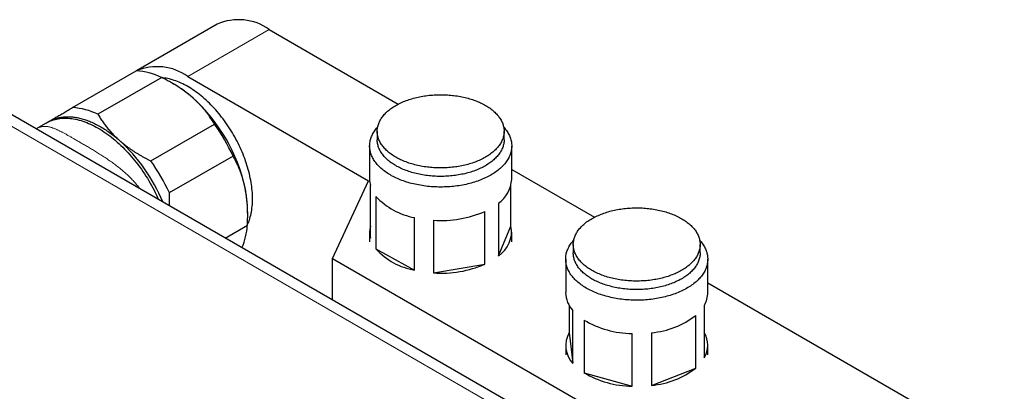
# Model space of a CAD drawing. Header units: millimetres. Extents: x 8 to 696, y 12 to 354.
# Tile 11 of 15: x 543 to 685, y 161 to 215. Entities that reach past the tile are written whole.
import ezdxf

# ---------------------------------------------------------------- set-up
doc = ezdxf.new("R2010")
doc.units = ezdxf.units.MM

msp = doc.modelspace()

# ---------------------------------------------------------------- linework, layer by layer
at = {"color": 7, "linetype": 'Continuous', "lineweight": 30}
for p, q in [((571.85, 214.33), (560.23, 207.62)), ((579.35, 213.59), (597.99, 202.82)), ((551, 202.31), (560.19, 207.62)), ((668.29, 128.49), (532.53, 206.87)), ((563.85, 206.66), (554.65, 201.35)), ((567.61, 206.81), (593.71, 191.75)), ((565.65, 205.67), (565.29, 205.88)), ((547.19, 200.09), (545.73, 199.25)), ((562.27, 194.63), (571.46, 199.94)), ((594.95, 198.89), (594.95, 197.67)), ((613.25, 197.67), (613.25, 198.89)), ((593.85, 196.77), (593.85, 191.95)), ((614.35, 191.95), (614.35, 196.77)), ((574.15, 195.31), (564.95, 190)), ((614.35, 193.38), (626.28, 186.5)), ((588.51, 180.54), (593.71, 191.75)), ((593.96, 183.49), (593.96, 191.08)), ((614.24, 185.23), (614.24, 191.08)), ((594.76, 189.51), (594.76, 181.92)), ((612.43, 188.5), (612.43, 180.91)), ((576.26, 186.86), (576.26, 187.3)), ((600.34, 178.85), (600.34, 186.45)), ((610.47, 179.72), (610.47, 187.32)), ((573.02, 183.49), (576.21, 185.34)), ((603.09, 186.06), (603.09, 178.47)), ((612.43, 180.91), (614.24, 185.23)), ((593.85, 184.36), (593.85, 182.97)), ((614.35, 182.97), (614.35, 184.36)), ((594.76, 181.92), (600.34, 178.85)), ((623.24, 182.56), (623.24, 181.34)), ((641.54, 181.34), (641.54, 182.56)), ((588.51, 180.54), (628.18, 157.64)), ((588.51, 174.55), (588.51, 180.54)), ((622.14, 180.44), (622.14, 175.62)), ((642.64, 175.62), (642.64, 180.44)), ((603.09, 178.47), (610.47, 179.72)), ((642.64, 177.05), (685.42, 152.35)), ((622.63, 173.81), (622.63, 169.85)), ((642.14, 173.81), (642.14, 166.21)), ((623.19, 165.42), (623.19, 173.01)), ((640.9, 164.74), (640.9, 172.33)), ((624.78, 171.66), (624.78, 164.06)), ((622.63, 169.85), (623.19, 165.42)), ((631.71, 162.13), (631.71, 169.72)), ((634.53, 169.84), (634.53, 162.24)), ((622.14, 168.03), (622.14, 166.64)), ((642.64, 166.64), (642.64, 168.03)), ((624.78, 164.06), (631.71, 162.13)), ((634.53, 162.24), (640.9, 164.74))]:
    msp.add_line(p, q, dxfattribs=at)
at = {"color": 252, "linetype": 'Continuous', "lineweight": 0}
for p, q in [((567.61, 206.81), (579.35, 213.59)), ((665.28, 128.57), (529.52, 206.94))]:
    msp.add_line(p, q, dxfattribs=at)
at = {"color": 7, "linetype": 'Continuous', "lineweight": 30, "flags": 128}
for points in [[(576.21, 185.36), (576.25, 185.44), (576.34, 185.65), (576.43, 185.87), (576.51, 186.09), (576.58, 186.32), (576.64, 186.55), (576.7, 186.79), (576.76, 187.04), (576.81, 187.29), (576.85, 187.54), (576.88, 187.8), (576.91, 188.07), (576.93, 188.33), (576.95, 188.61), (576.96, 188.88), (576.96, 189.16), (576.96, 189.45), (576.95, 189.74), (576.93, 190.03), (576.91, 190.32), (576.88, 190.62), (576.85, 190.92), (576.81, 191.22), (576.76, 191.53), (576.7, 191.83), (576.64, 192.14), (576.58, 192.45), (576.51, 192.76), (576.43, 193.08), (576.34, 193.39), (576.25, 193.71), (576.15, 194.02), (576.05, 194.34), (575.94, 194.65), (575.83, 194.97), (575.71, 195.28), (575.59, 195.6), (575.45, 195.91), (575.32, 196.23), (575.18, 196.54), (575.03, 196.85), (574.88, 197.16), (574.72, 197.47), (574.56, 197.77), (574.4, 198.08), (574.23, 198.38), (574.05, 198.68), (573.87, 198.97), (573.69, 199.26), (573.5, 199.55), (573.31, 199.84), (573.11, 200.12), (572.91, 200.4), (572.71, 200.68), (572.5, 200.95), (572.29, 201.21), (572.08, 201.47), (571.86, 201.73), (571.64, 201.98), (571.42, 202.23), (571.19, 202.47), (570.96, 202.71), (570.74, 202.94), (570.5, 203.16), (570.27, 203.38), (570.03, 203.59), (569.8, 203.8), (569.56, 204), (569.32, 204.19), (569.08, 204.38), (568.83, 204.56), (568.59, 204.73), (568.35, 204.9), (568.1, 205.06), (567.86, 205.21), (567.61, 205.36), (567.37, 205.49), (567.13, 205.62), (566.88, 205.75), (566.64, 205.86), (566.39, 205.97), (566.15, 206.07), (565.91, 206.16), (565.67, 206.24), (565.43, 206.32), (565.2, 206.39), (564.96, 206.44), (564.73, 206.5), (564.49, 206.54), (564.26, 206.57), (564.04, 206.6), (563.94, 206.61)], [(606.25, 204.03), (606.49, 203.99), (606.72, 203.95), (606.95, 203.91), (607.17, 203.87), (607.4, 203.82), (607.62, 203.77), (607.84, 203.71), (608.06, 203.66), (608.27, 203.59), (608.48, 203.53), (608.69, 203.46), (608.9, 203.39), (609.1, 203.32), (609.3, 203.24), (609.49, 203.16), (609.69, 203.08), (609.87, 202.99), (610.06, 202.9), (610.24, 202.81), (610.41, 202.72), (610.58, 202.62), (610.75, 202.52), (610.91, 202.42), (611.07, 202.32), (611.22, 202.21), (611.37, 202.1), (611.51, 201.99), (611.65, 201.88), (611.78, 201.76), (611.91, 201.64), (612.03, 201.52), (612.15, 201.4), (612.26, 201.28), (612.37, 201.16), (612.47, 201.03), (612.56, 200.9), (612.65, 200.78), (612.73, 200.65), (612.81, 200.52), (612.88, 200.38), (612.94, 200.25), (613, 200.12), (613.06, 199.98), (613.1, 199.85), (613.14, 199.71), (613.18, 199.57), (613.2, 199.43), (613.22, 199.3), (613.24, 199.16), (613.25, 199.02), (613.25, 198.88), (613.25, 198.74), (613.24, 198.61), (613.22, 198.47), (613.2, 198.33), (613.17, 198.19), (613.14, 198.06), (613.1, 197.92), (613.05, 197.78), (612.99, 197.65), (612.94, 197.52), (612.87, 197.38), (612.8, 197.25), (612.72, 197.12), (612.64, 196.99), (612.55, 196.86), (612.45, 196.73), (612.35, 196.61), (612.25, 196.49), (612.13, 196.36), (612.02, 196.24), (611.89, 196.12), (611.77, 196.01), (611.63, 195.89), (611.49, 195.78), (611.35, 195.67), (611.2, 195.56), (611.05, 195.45), (610.89, 195.35), (610.73, 195.25), (610.56, 195.15), (610.39, 195.05), (610.21, 194.96), (610.03, 194.87), (609.85, 194.78), (609.66, 194.7), (609.47, 194.61), (609.27, 194.53), (609.07, 194.46), (608.87, 194.38), (608.66, 194.31), (608.45, 194.25), (608.24, 194.18), (608.02, 194.12), (607.81, 194.06), (607.59, 194.01), (607.36, 193.96), (607.14, 193.91), (606.91, 193.87), (606.68, 193.83), (606.45, 193.79), (606.22, 193.75), (605.99, 193.72), (605.75, 193.7), (605.52, 193.67), (605.28, 193.65), (605.04, 193.64), (604.8, 193.63), (604.56, 193.62), (604.32, 193.61), (604.08, 193.61), (603.84, 193.61), (603.61, 193.62), (603.37, 193.63), (603.13, 193.64), (602.89, 193.66), (602.65, 193.68), (602.42, 193.7), (602.18, 193.73), (601.95, 193.76), (601.72, 193.79), (601.49, 193.83), (601.26, 193.87), (601.03, 193.92), (600.81, 193.96), (600.58, 194.02), (600.36, 194.07), (600.15, 194.13), (599.93, 194.19), (599.72, 194.26), (599.51, 194.32), (599.31, 194.39), (599.1, 194.47), (598.9, 194.55), (598.71, 194.63), (598.52, 194.71), (598.33, 194.79), (598.15, 194.88), (597.97, 194.97), (597.79, 195.07), (597.62, 195.16), (597.45, 195.26), (597.29, 195.37), (597.13, 195.47), (596.98, 195.58), (596.83, 195.68), (596.69, 195.8), (596.55, 195.91), (596.42, 196.02), (596.29, 196.14), (596.17, 196.26), (596.05, 196.38), (595.94, 196.5), (595.84, 196.63), (595.74, 196.75), (595.64, 196.88), (595.55, 197.01), (595.47, 197.14), (595.39, 197.27), (595.32, 197.4), (595.26, 197.54), (595.2, 197.67), (595.15, 197.8), (595.1, 197.94), (595.06, 198.08), (595.03, 198.21), (595, 198.35), (594.98, 198.49), (594.96, 198.63), (594.95, 198.76), (594.95, 198.9), (594.96, 199.04), (594.96, 199.18), (594.98, 199.32), (595, 199.45), (595.03, 199.59), (595.07, 199.73), (595.11, 199.87), (595.16, 200), (595.21, 200.14), (595.27, 200.27), (595.33, 200.4), (595.4, 200.53), (595.48, 200.67), (595.57, 200.79), (595.65, 200.92), (595.75, 201.05), (595.85, 201.18), (595.96, 201.3), (596.07, 201.42), (596.19, 201.54), (596.31, 201.66), (596.44, 201.78), (596.57, 201.89), (596.71, 202.01), (596.85, 202.12), (597, 202.22), (597.16, 202.33), (597.31, 202.43), (597.48, 202.54), (597.64, 202.63), (597.82, 202.73), (597.99, 202.82), (598.17, 202.92), (598.36, 203), (598.55, 203.09), (598.74, 203.17), (598.93, 203.25), (599.13, 203.33), (599.34, 203.4), (599.54, 203.47), (599.75, 203.54), (599.96, 203.6), (600.18, 203.66), (600.4, 203.72), (600.62, 203.78), (600.84, 203.83), (601.06, 203.88), (601.29, 203.92), (601.52, 203.96), (601.75, 204), (601.98, 204.03), (602.22, 204.06), (602.45, 204.09), (602.69, 204.11), (602.92, 204.13), (603.16, 204.15), (603.4, 204.16), (603.64, 204.17), (603.88, 204.17), (604.12, 204.17), (604.36, 204.17), (604.6, 204.17), (604.84, 204.16), (605.08, 204.14), (605.31, 204.13), (605.55, 204.11), (605.79, 204.08), (606.02, 204.06), (606.25, 204.03)], [(547.19, 200.09), (547.39, 200.2), (547.59, 200.3), (547.8, 200.39), (548.02, 200.47), (548.23, 200.54), (548.46, 200.61), (548.68, 200.66), (548.91, 200.71), (549.15, 200.74), (549.39, 200.77), (549.63, 200.79), (549.88, 200.79), (550.12, 200.79), (550.38, 200.78), (550.63, 200.76), (550.89, 200.73), (551.15, 200.69), (551.41, 200.64), (551.68, 200.58), (551.95, 200.52), (552.22, 200.44), (552.49, 200.35), (552.76, 200.26), (553.03, 200.16), (553.31, 200.04), (553.58, 199.92), (553.86, 199.79), (554.14, 199.65), (554.41, 199.5), (554.69, 199.35), (554.97, 199.18), (555.25, 199.01), (555.52, 198.83), (555.8, 198.64), (556.08, 198.44), (556.35, 198.24), (556.62, 198.03), (556.9, 197.81), (557.17, 197.58), (557.44, 197.35), (557.7, 197.11), (557.97, 196.86), (558.23, 196.6), (558.49, 196.34), (558.75, 196.07), (559.01, 195.8), (559.26, 195.52), (559.51, 195.23), (559.75, 194.94), (559.99, 194.65), (560.23, 194.34), (560.47, 194.04), (560.7, 193.73), (560.93, 193.41), (561.15, 193.09), (561.37, 192.77), (561.58, 192.44), (561.79, 192.11), (561.99, 191.77), (562.19, 191.43), (562.38, 191.09), (562.57, 190.75), (562.76, 190.4), (562.93, 190.05), (563.11, 189.7), (563.27, 189.35), (563.41, 189.04)], [(547.52, 200.28), (547.65, 200.35), (547.78, 200.42), (547.91, 200.49), (548.05, 200.55), (548.19, 200.61), (548.33, 200.66), (548.47, 200.71), (548.61, 200.76), (548.76, 200.8), (548.9, 200.84), (549.05, 200.87), (549.21, 200.9), (549.36, 200.93), (549.51, 200.95), (549.67, 200.97), (549.83, 200.98), (549.99, 200.99), (550.15, 201), (550.31, 201), (550.47, 201), (550.64, 200.99), (550.8, 200.98), (550.97, 200.96), (551.14, 200.95), (551.31, 200.92), (551.48, 200.9), (551.65, 200.87), (551.83, 200.83), (552, 200.79), (552.17, 200.75), (552.35, 200.71), (552.53, 200.66), (552.7, 200.6), (552.88, 200.54), (553.06, 200.48), (553.24, 200.42), (553.42, 200.35), (553.6, 200.27), (553.78, 200.2), (553.96, 200.11), (554.14, 200.03), (554.32, 199.94), (554.51, 199.85), (554.69, 199.75), (554.87, 199.65), (555.05, 199.55), (555.23, 199.44), (555.42, 199.33), (555.6, 199.22), (555.78, 199.1), (555.96, 198.98), (556.14, 198.85), (556.32, 198.73), (556.5, 198.59), (556.68, 198.46), (556.86, 198.32), (557.04, 198.18), (557.22, 198.04), (557.4, 197.89), (557.58, 197.74), (557.75, 197.58)], [(547.37, 200.19), (547.39, 200.2), (547.52, 200.28)], [(613.19, 199.51), (613.24, 199.45), (613.36, 199.31), (613.47, 199.17), (613.58, 199.02), (613.68, 198.88), (613.77, 198.73), (613.86, 198.59), (613.93, 198.44), (614.01, 198.29), (614.07, 198.14), (614.13, 197.99), (614.18, 197.84), (614.23, 197.68), (614.27, 197.53), (614.3, 197.38), (614.32, 197.22), (614.34, 197.07), (614.35, 196.91), (614.35, 196.76), (614.35, 196.6), (614.34, 196.45), (614.32, 196.29), (614.29, 196.14), (614.26, 195.99), (614.22, 195.83), (614.18, 195.68), (614.12, 195.53), (614.06, 195.38), (614, 195.23), (613.92, 195.08), (613.84, 194.93), (613.76, 194.78), (613.66, 194.64), (613.56, 194.49), (613.46, 194.35), (613.34, 194.21), (613.23, 194.07), (613.1, 193.94), (612.97, 193.8), (612.83, 193.67), (612.69, 193.54), (612.54, 193.41), (612.38, 193.28), (612.22, 193.16), (612.05, 193.04), (611.88, 192.92), (611.71, 192.8), (611.52, 192.69), (611.34, 192.58), (611.14, 192.47), (610.95, 192.36), (610.74, 192.26), (610.54, 192.16), (610.33, 192.07), (610.11, 191.98), (609.89, 191.89), (609.67, 191.8), (609.44, 191.72), (609.21, 191.64), (608.98, 191.56), (608.74, 191.49), (608.5, 191.42), (608.25, 191.36), (608.01, 191.3), (607.76, 191.24), (607.5, 191.19), (607.25, 191.14), (606.99, 191.09), (606.74, 191.05), (606.48, 191.01), (606.21, 190.98), (605.95, 190.95), (605.69, 190.92), (605.42, 190.9), (605.15, 190.88), (604.89, 190.87), (604.62, 190.86), (604.35, 190.85), (604.08, 190.85), (603.81, 190.85), (603.55, 190.86), (603.28, 190.87), (603.01, 190.89), (602.74, 190.9), (602.48, 190.93), (602.21, 190.95), (601.95, 190.98), (601.69, 191.02), (601.43, 191.06), (601.17, 191.1), (600.92, 191.15), (600.66, 191.2), (600.41, 191.25), (600.16, 191.31), (599.91, 191.37), (599.67, 191.43), (599.43, 191.5), (599.19, 191.57), (598.96, 191.65), (598.73, 191.73), (598.5, 191.81), (598.28, 191.9), (598.06, 191.99), (597.85, 192.08), (597.64, 192.18), (597.43, 192.28), (597.23, 192.38), (597.03, 192.49), (596.84, 192.59), (596.65, 192.7), (596.47, 192.82), (596.29, 192.94), (596.12, 193.05), (595.96, 193.18), (595.8, 193.3), (595.64, 193.43), (595.49, 193.56), (595.35, 193.69), (595.21, 193.82), (595.08, 193.96), (594.96, 194.09), (594.84, 194.23), (594.73, 194.37), (594.62, 194.52), (594.53, 194.66), (594.43, 194.81), (594.35, 194.95), (594.27, 195.1), (594.2, 195.25), (594.13, 195.4), (594.07, 195.55), (594.02, 195.7), (593.97, 195.86), (593.94, 196.01), (593.91, 196.16), (593.88, 196.32), (593.86, 196.47), (593.85, 196.63), (593.85, 196.78), (593.86, 196.94), (593.87, 197.09), (593.88, 197.25), (593.91, 197.4), (593.94, 197.55), (593.98, 197.71), (594.03, 197.86), (594.08, 198.01), (594.14, 198.16), (594.21, 198.31), (594.28, 198.46), (594.36, 198.61), (594.45, 198.76), (594.54, 198.9), (594.64, 199.04), (594.75, 199.19), (594.86, 199.33), (594.98, 199.47), (595.01, 199.51)], [(613.25, 197.67), (613.25, 197.66), (613.25, 197.52), (613.24, 197.38), (613.22, 197.24), (613.2, 197.11), (613.17, 196.97), (613.14, 196.83), (613.1, 196.7), (613.05, 196.56), (612.99, 196.42), (612.94, 196.29), (612.87, 196.16), (612.8, 196.03), (612.72, 195.9), (612.64, 195.77), (612.55, 195.64), (612.45, 195.51), (612.35, 195.38), (612.25, 195.26), (612.13, 195.14), (612.02, 195.02), (611.89, 194.9), (611.77, 194.78), (611.63, 194.67), (611.49, 194.55), (611.35, 194.44), (611.2, 194.34), (611.05, 194.23), (610.89, 194.13), (610.73, 194.02), (610.56, 193.93), (610.39, 193.83), (610.21, 193.74), (610.03, 193.64), (609.85, 193.56), (609.66, 193.47), (609.47, 193.39), (609.27, 193.31), (609.07, 193.23), (608.87, 193.16), (608.66, 193.09), (608.45, 193.02), (608.24, 192.96), (608.02, 192.9), (607.81, 192.84), (607.59, 192.78), (607.36, 192.73), (607.14, 192.69), (606.91, 192.64), (606.68, 192.6), (606.45, 192.56), (606.22, 192.53), (605.99, 192.5), (605.75, 192.47), (605.52, 192.45), (605.28, 192.43), (605.04, 192.41), (604.8, 192.4), (604.56, 192.39), (604.32, 192.39), (604.08, 192.39), (603.84, 192.39), (603.61, 192.39), (603.37, 192.4), (603.13, 192.42), (602.89, 192.43), (602.65, 192.45), (602.42, 192.48), (602.18, 192.5), (601.95, 192.53), (601.72, 192.57), (601.49, 192.61), (601.26, 192.65), (601.03, 192.69), (600.81, 192.74), (600.58, 192.79), (600.36, 192.85), (600.15, 192.9), (599.93, 192.97), (599.72, 193.03), (599.51, 193.1), (599.31, 193.17), (599.1, 193.24), (598.9, 193.32), (598.71, 193.4), (598.52, 193.48), (598.33, 193.57), (598.15, 193.66), (597.97, 193.75), (597.79, 193.84), (597.62, 193.94), (597.45, 194.04), (597.29, 194.14), (597.13, 194.24), (596.98, 194.35), (596.83, 194.46), (596.69, 194.57), (596.55, 194.68), (596.42, 194.8), (596.29, 194.92), (596.17, 195.04), (596.05, 195.16), (595.94, 195.28), (595.84, 195.4), (595.74, 195.53), (595.64, 195.66), (595.55, 195.78), (595.47, 195.91), (595.39, 196.05), (595.32, 196.18), (595.26, 196.31), (595.2, 196.44), (595.15, 196.58), (595.1, 196.72), (595.06, 196.85), (595.03, 196.99), (595, 197.13), (594.98, 197.26), (594.96, 197.4), (594.95, 197.54), (594.95, 197.67)], [(631.72, 187.83), (631.96, 187.84), (632.2, 187.85), (632.44, 187.85), (632.68, 187.84), (632.92, 187.84), (633.16, 187.83), (633.4, 187.81), (633.63, 187.8), (633.87, 187.78), (634.11, 187.75), (634.34, 187.72), (634.58, 187.69), (634.81, 187.66), (635.04, 187.62), (635.27, 187.58), (635.49, 187.53), (635.72, 187.48), (635.94, 187.43), (636.16, 187.38), (636.37, 187.32), (636.59, 187.26), (636.8, 187.19), (637.01, 187.12), (637.21, 187.05), (637.42, 186.98), (637.61, 186.9), (637.81, 186.82), (638, 186.74), (638.19, 186.65), (638.37, 186.56), (638.55, 186.47), (638.72, 186.37), (638.89, 186.28), (639.06, 186.18), (639.22, 186.08), (639.38, 185.97), (639.53, 185.86), (639.68, 185.75), (639.82, 185.64), (639.96, 185.53), (640.09, 185.41), (640.22, 185.3), (640.34, 185.18), (640.45, 185.06), (640.56, 184.93), (640.67, 184.81), (640.77, 184.68), (640.86, 184.56), (640.95, 184.43), (641.03, 184.3), (641.1, 184.17), (641.17, 184.03), (641.24, 183.9), (641.3, 183.77), (641.35, 183.63), (641.39, 183.5), (641.43, 183.36), (641.46, 183.22), (641.49, 183.08), (641.51, 182.95), (641.53, 182.81), (641.53, 182.67), (641.54, 182.53), (641.53, 182.39), (641.52, 182.26), (641.5, 182.12), (641.48, 181.98), (641.45, 181.84), (641.41, 181.71), (641.37, 181.57), (641.32, 181.44), (641.27, 181.3), (641.21, 181.17), (641.14, 181.03), (641.07, 180.9), (640.99, 180.77), (640.91, 180.64), (640.82, 180.51), (640.72, 180.39), (640.62, 180.26), (640.51, 180.14), (640.4, 180.02), (640.28, 179.9), (640.16, 179.78), (640.03, 179.66), (639.9, 179.55), (639.76, 179.43), (639.61, 179.32), (639.46, 179.22), (639.31, 179.11), (639.15, 179.01), (638.98, 178.91), (638.82, 178.81), (638.64, 178.71), (638.47, 178.62), (638.29, 178.53), (638.1, 178.44), (637.91, 178.35), (637.72, 178.27), (637.52, 178.19), (637.32, 178.12), (637.12, 178.04), (636.91, 177.97), (636.7, 177.91), (636.49, 177.84), (636.28, 177.78), (636.06, 177.73), (635.84, 177.67), (635.61, 177.62), (635.39, 177.57), (635.16, 177.53), (634.93, 177.49), (634.7, 177.45), (634.47, 177.42), (634.23, 177.39), (634, 177.36), (633.76, 177.34), (633.53, 177.32), (633.29, 177.31), (633.05, 177.3), (632.81, 177.29), (632.57, 177.28), (632.33, 177.28), (632.09, 177.28), (631.85, 177.29), (631.61, 177.3), (631.37, 177.31), (631.14, 177.33), (630.9, 177.35), (630.66, 177.38), (630.43, 177.4), (630.2, 177.44), (629.96, 177.47), (629.73, 177.51), (629.51, 177.55), (629.28, 177.6), (629.06, 177.64), (628.83, 177.7), (628.61, 177.75), (628.4, 177.81), (628.18, 177.87), (627.97, 177.94), (627.76, 178.01), (627.56, 178.08), (627.36, 178.15), (627.16, 178.23), (626.96, 178.31), (626.77, 178.39), (626.58, 178.48), (626.4, 178.57), (626.22, 178.66), (626.05, 178.75), (625.88, 178.85), (625.71, 178.95), (625.55, 179.05), (625.39, 179.16), (625.24, 179.26), (625.09, 179.37), (624.95, 179.49), (624.81, 179.6), (624.68, 179.71), (624.56, 179.83), (624.43, 179.95), (624.32, 180.07), (624.21, 180.19), (624.1, 180.32), (624, 180.45), (623.91, 180.57), (623.82, 180.7), (623.74, 180.83), (623.67, 180.96), (623.6, 181.09), (623.53, 181.23), (623.48, 181.36), (623.42, 181.5), (623.38, 181.63), (623.34, 181.77), (623.31, 181.91), (623.28, 182.04), (623.26, 182.18), (623.25, 182.32), (623.24, 182.46), (623.24, 182.6), (623.24, 182.73), (623.25, 182.87), (623.27, 183.01), (623.29, 183.15), (623.32, 183.29), (623.36, 183.42), (623.4, 183.56), (623.45, 183.69), (623.5, 183.83), (623.56, 183.96), (623.63, 184.1), (623.7, 184.23), (623.78, 184.36), (623.86, 184.49), (623.95, 184.62), (624.05, 184.74), (624.15, 184.87), (624.26, 184.99), (624.37, 185.11), (624.49, 185.23), (624.61, 185.35), (624.74, 185.47), (624.88, 185.58), (625.02, 185.69), (625.16, 185.81), (625.31, 185.91), (625.46, 186.02), (625.62, 186.12), (625.79, 186.22), (625.95, 186.32), (626.13, 186.42), (626.3, 186.51), (626.49, 186.6), (626.67, 186.69), (626.86, 186.77), (627.05, 186.86), (627.25, 186.94), (627.45, 187.01), (627.65, 187.08), (627.86, 187.15), (628.07, 187.22), (628.28, 187.29), (628.5, 187.35), (628.71, 187.4), (628.94, 187.46), (629.16, 187.51), (629.38, 187.55), (629.61, 187.6), (629.84, 187.64), (630.07, 187.67), (630.3, 187.71), (630.54, 187.74), (630.77, 187.76), (631.01, 187.79), (631.25, 187.81), (631.48, 187.82), (631.72, 187.83)], [(641.47, 183.18), (641.55, 183.1), (641.66, 182.96), (641.77, 182.82), (641.88, 182.67), (641.98, 182.53), (642.07, 182.38), (642.15, 182.24), (642.23, 182.09), (642.3, 181.94), (642.37, 181.79), (642.42, 181.64), (642.48, 181.48), (642.52, 181.33), (642.56, 181.18), (642.59, 181.02), (642.61, 180.87), (642.62, 180.72), (642.63, 180.56), (642.64, 180.41), (642.63, 180.25), (642.62, 180.1), (642.6, 179.94), (642.57, 179.79), (642.54, 179.63), (642.5, 179.48), (642.45, 179.33), (642.4, 179.18), (642.34, 179.03), (642.27, 178.88), (642.2, 178.73), (642.11, 178.58), (642.03, 178.43), (641.93, 178.29), (641.83, 178.14), (641.72, 178), (641.61, 177.86), (641.49, 177.72), (641.36, 177.59), (641.23, 177.45), (641.09, 177.32), (640.95, 177.19), (640.8, 177.06), (640.64, 176.93), (640.48, 176.81), (640.31, 176.69), (640.14, 176.57), (639.96, 176.46), (639.78, 176.34), (639.59, 176.23), (639.4, 176.12), (639.2, 176.02), (639, 175.92), (638.79, 175.82), (638.58, 175.73), (638.36, 175.63), (638.14, 175.54), (637.92, 175.46), (637.69, 175.38), (637.46, 175.3), (637.22, 175.22), (636.98, 175.15), (636.74, 175.09), (636.5, 175.02), (636.25, 174.96), (636, 174.9), (635.75, 174.85), (635.49, 174.8), (635.24, 174.76), (634.98, 174.72), (634.72, 174.68), (634.46, 174.65), (634.19, 174.62), (633.93, 174.59), (633.66, 174.57), (633.4, 174.55), (633.13, 174.54), (632.86, 174.53), (632.59, 174.53), (632.32, 174.52), (632.06, 174.53), (631.79, 174.53), (631.52, 174.55), (631.25, 174.56), (630.99, 174.58), (630.72, 174.6), (630.46, 174.63), (630.19, 174.66), (629.93, 174.7), (629.67, 174.74), (629.42, 174.78), (629.16, 174.82), (628.91, 174.88), (628.66, 174.93), (628.41, 174.99), (628.16, 175.05), (627.92, 175.12), (627.68, 175.19), (627.44, 175.26), (627.21, 175.33), (626.98, 175.41), (626.75, 175.5), (626.53, 175.59), (626.31, 175.68), (626.1, 175.77), (625.89, 175.87), (625.68, 175.97), (625.48, 176.07), (625.29, 176.17), (625.09, 176.28), (624.91, 176.39), (624.73, 176.51), (624.55, 176.63), (624.38, 176.75), (624.22, 176.87), (624.06, 176.99), (623.9, 177.12), (623.76, 177.25), (623.61, 177.38), (623.48, 177.51), (623.35, 177.65), (623.23, 177.79), (623.11, 177.93), (623, 178.07), (622.89, 178.21), (622.79, 178.35), (622.7, 178.5), (622.62, 178.65), (622.54, 178.79), (622.47, 178.94), (622.4, 179.09), (622.35, 179.25), (622.3, 179.4), (622.25, 179.55), (622.22, 179.7), (622.19, 179.86), (622.16, 180.01), (622.15, 180.17), (622.14, 180.32), (622.14, 180.48), (622.14, 180.63), (622.15, 180.79), (622.17, 180.94), (622.2, 181.1), (622.23, 181.25), (622.27, 181.4), (622.32, 181.55), (622.37, 181.71), (622.43, 181.86), (622.5, 182.01), (622.58, 182.16), (622.66, 182.3), (622.74, 182.45), (622.84, 182.6), (622.94, 182.74), (623.05, 182.88), (623.16, 183.02), (623.28, 183.16), (623.3, 183.18)], [(641.54, 181.34), (641.54, 181.31), (641.53, 181.17), (641.52, 181.03), (641.5, 180.89), (641.48, 180.76), (641.45, 180.62), (641.41, 180.48), (641.37, 180.35), (641.32, 180.21), (641.27, 180.08), (641.21, 179.94), (641.14, 179.81), (641.07, 179.68), (640.99, 179.55), (640.91, 179.42), (640.82, 179.29), (640.72, 179.16), (640.62, 179.04), (640.51, 178.91), (640.4, 178.79), (640.28, 178.67), (640.16, 178.55), (640.03, 178.44), (639.9, 178.32), (639.76, 178.21), (639.61, 178.1), (639.46, 177.99), (639.31, 177.89), (639.15, 177.78), (638.98, 177.68), (638.82, 177.58), (638.64, 177.49), (638.47, 177.39), (638.29, 177.3), (638.1, 177.21), (637.91, 177.13), (637.72, 177.05), (637.52, 176.97), (637.32, 176.89), (637.12, 176.82), (636.91, 176.75), (636.7, 176.68), (636.49, 176.62), (636.28, 176.56), (636.06, 176.5), (635.84, 176.45), (635.61, 176.4), (635.39, 176.35), (635.16, 176.31), (634.93, 176.27), (634.7, 176.23), (634.47, 176.2), (634.23, 176.17), (634, 176.14), (633.76, 176.12), (633.53, 176.1), (633.29, 176.08), (633.05, 176.07), (632.81, 176.06), (632.57, 176.06), (632.33, 176.06), (632.09, 176.06), (631.85, 176.07), (631.61, 176.08), (631.37, 176.09), (631.14, 176.11), (630.9, 176.13), (630.66, 176.15), (630.43, 176.18), (630.2, 176.21), (629.96, 176.25), (629.73, 176.28), (629.51, 176.33), (629.28, 176.37), (629.06, 176.42), (628.83, 176.47), (628.61, 176.53), (628.4, 176.59), (628.18, 176.65), (627.97, 176.71), (627.76, 176.78), (627.56, 176.85), (627.36, 176.93), (627.16, 177), (626.96, 177.08), (626.77, 177.17), (626.58, 177.25), (626.4, 177.34), (626.22, 177.44), (626.05, 177.53), (625.88, 177.63), (625.71, 177.73), (625.55, 177.83), (625.39, 177.93), (625.24, 178.04), (625.09, 178.15), (624.95, 178.26), (624.81, 178.37), (624.68, 178.49), (624.56, 178.61), (624.43, 178.73), (624.32, 178.85), (624.21, 178.97), (624.1, 179.09), (624, 179.22), (623.91, 179.35), (623.82, 179.48), (623.74, 179.61), (623.67, 179.74), (623.6, 179.87), (623.53, 180), (623.48, 180.14), (623.42, 180.27), (623.38, 180.41), (623.34, 180.54), (623.31, 180.68), (623.28, 180.82), (623.26, 180.96), (623.25, 181.09), (623.24, 181.23), (623.24, 181.34)]]:
    msp.add_lwpolyline(points, dxfattribs=at)
at = {"color": 7, "linetype": 'Continuous', "lineweight": 30}
for centre, radius, start, end in [((574.96, 207.45), 7.55, 54.4092, 114.2803), ((559.58, 197.89), 9.74, 64.0628, 86.428), ((563.2, 200.62), 7.6, 54.5221, 112.9868), ((557.16, 191.15), 16.83, 48.267, 59.6781), ((551.83, 185.45), 24.63, 12.3885, 47.8522), ((550.39, 192.59), 9.74, 64.0628, 86.428), ((549.08, 183.86), 27.56, 24.5436, 35.6971), ((541.16, 179.28), 24.7, 22.4165, 47.81), ((539.89, 178.55), 27.56, 24.5436, 35.6971), ((597.33, 191.96), 3.48, 180.0527, 194.5233), ((609.82, 192.22), 4.54, 305.0973, 356.648), ((559.32, 187.2), 16.93, 0.343, 12.0278), ((602.04, 196.14), 9.84, 222.3443, 260.0411), ((604.2, 201.92), 15.89, 266.006, 293.2682), ((566.01, 186.04), 10.22, 337.3019, 356.092), ((597.31, 184.36), 3.46, 165.4568, 194.5432), ((610.1, 184.42), 4.22, 303.5241, 10.9726), ((602.04, 188.55), 9.84, 222.3443, 260.0411), ((604.2, 194.32), 15.89, 266.006, 293.2682), ((626.17, 175.73), 4.04, 181.549, 222.3753), ((638.94, 175.66), 3.7, 329.9866, 359.4964), ((633.47, 181.93), 12.14, 275.0284, 307.749), ((631.92, 183.84), 14.12, 239.6177, 269.1376), ((625.9, 168.01), 3.75, 150.6265, 223.7197), ((639.02, 168.03), 3.61, 329.7425, 30.2575), ((631.92, 176.24), 14.12, 239.6177, 269.1376), ((633.47, 174.34), 12.14, 275.0284, 307.749)]:
    msp.add_arc(centre, radius, start, end, dxfattribs=at)
for points, knots in [([(568.36, 203.71), (568.28, 203.77), (568.13, 203.91), (567.89, 204.11), (567.64, 204.31), (567.39, 204.5), (567.13, 204.69), (566.86, 204.88), (566.59, 205.07), (566.31, 205.26), (566.02, 205.44), (565.73, 205.63), (565.43, 205.8), (565.12, 205.98), (564.81, 206.15), (564.49, 206.32), (564.17, 206.49), (563.96, 206.6), (563.85, 206.66)], [0, 0, 0, 0, 0.059484, 0.1189681, 0.1789551, 0.2389422, 0.2998035, 0.360665, 0.4226338, 0.4846027, 0.5477268, 0.6108511, 0.6749823, 0.7391139, 0.8039382, 0.8687628, 0.9338481, 1, 1, 1, 1]), ([(571.46, 199.94), (571.4, 200.05), (571.27, 200.26), (571.07, 200.57), (570.86, 200.89), (570.64, 201.2), (570.41, 201.51), (570.17, 201.82), (569.92, 202.12), (569.65, 202.43), (569.38, 202.73), (569.09, 203.02), (568.79, 203.31), (568.55, 203.54), (568.4, 203.67), (568.36, 203.71)], [0, 0, 0, 0, 0.0795364, 0.1590933, 0.2386466, 0.3181783, 0.3989973, 0.4798639, 0.5607413, 0.6415981, 0.722409, 0.8044585, 0.8865269, 0.9685754, 1, 1, 1, 1]), ([(547.52, 200.28), (547.55, 200.3), (547.66, 200.36), (547.85, 200.47), (548.09, 200.61), (548.34, 200.76), (548.6, 200.91), (548.87, 201.07), (549.15, 201.23), (549.43, 201.4), (549.72, 201.57), (550.03, 201.74), (550.34, 201.93), (550.67, 202.12), (550.89, 202.25), (551, 202.31)], [0, 0, 0, 0, 0.034083, 0.113223, 0.192397, 0.271573, 0.350714, 0.430546, 0.510378, 0.588808, 0.667237, 0.750413, 0.833614, 0.916819, 1, 1, 1, 1]), ([(554.65, 201.35), (554.71, 201.26), (554.82, 201.07), (554.99, 200.79), (555.17, 200.52), (555.35, 200.26), (555.54, 199.99), (555.74, 199.73), (555.94, 199.48), (556.15, 199.22), (556.36, 198.98), (556.58, 198.73), (556.8, 198.49), (557.03, 198.26), (557.27, 198.03), (557.51, 197.8), (557.67, 197.66), (557.75, 197.58)], [0, 0, 0, 0, 0.070136, 0.140298, 0.208396, 0.276495, 0.344182, 0.41187, 0.478772, 0.545673, 0.611584, 0.677495, 0.742447, 0.807398, 0.871672, 0.935946, 1, 1, 1, 1]), ([(547.27, 200.13), (547.27, 200.13), (547.35, 200.18), (547.44, 200.23), (547.52, 200.28)], [0, 0, 0, 0, 0.055179, 1, 1, 1, 1]), ([(557.75, 197.58), (557.79, 197.55), (557.94, 197.42), (558.19, 197.21), (558.52, 196.95), (558.85, 196.69), (559.19, 196.44), (559.55, 196.2), (559.9, 195.96), (560.27, 195.73), (560.65, 195.51), (561.04, 195.28), (561.44, 195.06), (561.85, 194.84), (562.13, 194.7), (562.27, 194.63)], [0, 0, 0, 0, 0.031425, 0.110773, 0.190157, 0.269542, 0.348893, 0.428216, 0.507569, 0.586925, 0.666253, 0.749675, 0.833121, 0.916573, 1, 1, 1, 1]), ([(575.89, 190.73), (575.87, 190.79), (575.83, 190.98), (575.76, 191.3), (575.66, 191.69), (575.55, 192.07), (575.43, 192.45), (575.3, 192.82), (575.16, 193.19), (575.02, 193.55), (574.86, 193.91), (574.7, 194.27), (574.52, 194.62), (574.34, 194.97), (574.21, 195.19), (574.15, 195.31)], [0, 0, 0, 0, 0.0340833, 0.1126914, 0.1913334, 0.2699769, 0.3485872, 0.4282327, 0.5079082, 0.5875871, 0.6672373, 0.7504129, 0.8336137, 0.9168187, 1, 1, 1, 1]), ([(576.21, 185.34), (576.22, 185.46), (576.23, 185.69), (576.25, 186.07), (576.26, 186.49), (576.26, 186.95), (576.25, 187.4), (576.24, 187.86), (576.21, 188.31), (576.18, 188.76), (576.13, 189.21), (576.08, 189.65), (576.01, 190.05), (575.95, 190.41), (575.91, 190.62), (575.89, 190.73)], [0, 0, 0, 0, 0.062072, 0.124144, 0.207094, 0.290055, 0.373002, 0.456292, 0.539598, 0.622885, 0.706579, 0.790293, 0.873985, 0.936993, 1, 1, 1, 1]), ([(564.95, 190), (564.94, 189.82), (564.93, 189.46), (564.91, 188.98), (564.91, 188.56), (564.91, 188.31), (564.91, 188.18), (564.91, 188.17)], [0, 0, 0, 0, 0.29573, 0.591457, 0.789247, 0.987056, 1, 1, 1, 1])]:
    msp.add_open_spline(points, degree=3, knots=knots, dxfattribs=at)
at = {"color": 252, "linetype": 'Continuous', "lineweight": 0}
msp.add_open_spline([(545.73, 199.25), (545.74, 199.25), (545.8, 199.29), (545.91, 199.34), (546.05, 199.41), (546.18, 199.46), (546.32, 199.51), (546.46, 199.54), (546.59, 199.57), (546.74, 199.59), (546.88, 199.6), (547.04, 199.6), (547.19, 199.6), (547.35, 199.58), (547.5, 199.56), (547.67, 199.52), (547.83, 199.48), (548, 199.43), (548.17, 199.37), (548.34, 199.3), (548.52, 199.23), (548.69, 199.15), (548.86, 199.08), (549.02, 199), (549.18, 198.92), (549.34, 198.84), (549.51, 198.75), (549.69, 198.65), (549.87, 198.56), (550.05, 198.46), (550.24, 198.35), (550.43, 198.24), (550.63, 198.13), (550.83, 198.02), (551.04, 197.9), (551.26, 197.77), (551.5, 197.63), (551.76, 197.48), (552.02, 197.33), (552.29, 197.17), (552.57, 197.01), (552.84, 196.85), (553.13, 196.68), (553.42, 196.51), (553.71, 196.34), (554, 196.16), (554.3, 195.98), (554.6, 195.79), (554.9, 195.6), (555.21, 195.41), (555.52, 195.21), (555.83, 195.01), (556.13, 194.8), (556.44, 194.59), (556.75, 194.37), (557.05, 194.15), (557.35, 193.92), (557.65, 193.69), (557.94, 193.45), (558.23, 193.22), (558.49, 192.99), (558.75, 192.76), (559, 192.53), (559.25, 192.29), (559.49, 192.04), (559.72, 191.79), (559.95, 191.54), (560.17, 191.28), (560.39, 191.01), (560.56, 190.79), (560.65, 190.65), (560.68, 190.62)], degree=3, knots=[0, 0, 0, 0, 0.003528, 0.017764, 0.03205, 0.046337, 0.060623, 0.07491, 0.089234, 0.103558, 0.119439, 0.13533, 0.151256, 0.167182, 0.183146, 0.19911, 0.21511, 0.231109, 0.247146, 0.263183, 0.279254, 0.295335, 0.308389, 0.321444, 0.334524, 0.347603, 0.360677, 0.373751, 0.386857, 0.399963, 0.413061, 0.426159, 0.439295, 0.452431, 0.465584, 0.478748, 0.493823, 0.508914, 0.524062, 0.53921, 0.554424, 0.569637, 0.584912, 0.600187, 0.615519, 0.630851, 0.646228, 0.661618, 0.677271, 0.692936, 0.708638, 0.72434, 0.740081, 0.755822, 0.771599, 0.787376, 0.803189, 0.819001, 0.834844, 0.850697, 0.864966, 0.879235, 0.893534, 0.907833, 0.922166, 0.936499, 0.950871, 0.965242, 0.979659, 0.994075, 1, 1, 1, 1], dxfattribs=at)

doc.saveas('drawing.dxf')
